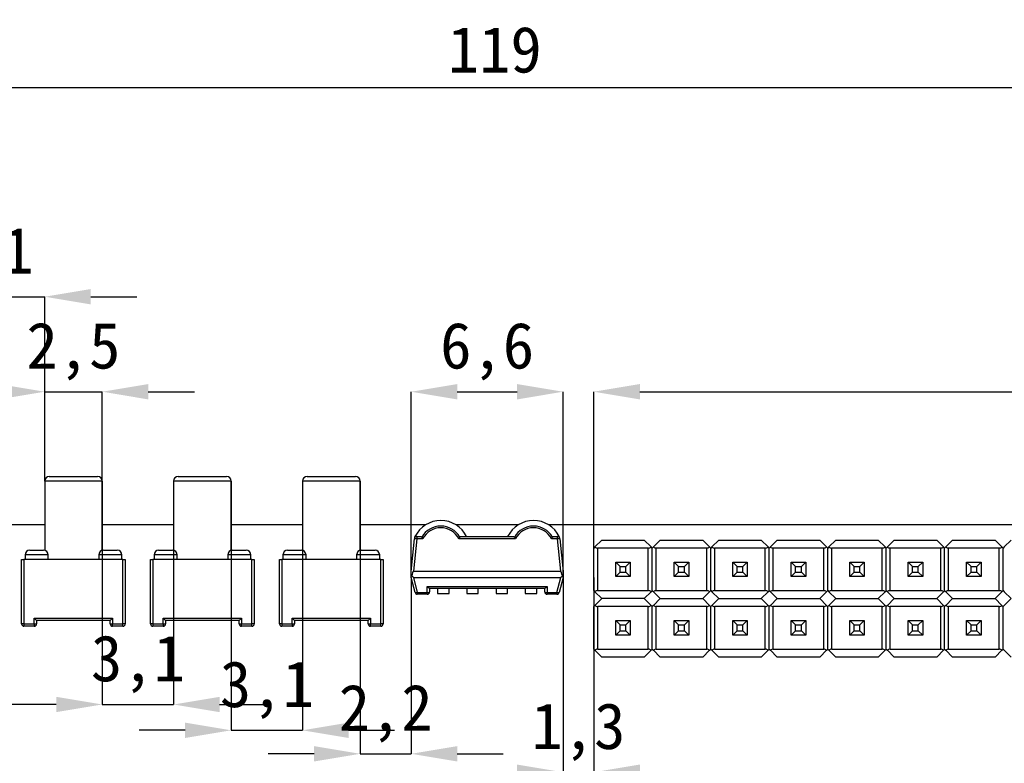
# Model space of a CAD drawing. Header units: millimetres. Extents: x 1628 to 1925, y 2096 to 2516.
# Tile 31 of 40: x 1693 to 1736, y 2423 to 2456. Entities that reach past the tile are written whole.
import ezdxf

# ---------------------------------------------------------------- set-up
doc = ezdxf.new("R2010")
doc.units = ezdxf.units.MM
doc.styles.add('黑体高度2mm', font='simhei.ttf', dxfattribs={"height": 2})
doc.dimstyles.new('红色高度2mm', dxfattribs={"dimtxt": 2, "dimasz": 2, "dimexe": 0, "dimexo": 0, "dimtad": 1, "dimdec": 1, "dimtxsty": '黑体高度2mm', "dimcen": 2.5, "dimclrd": 1, "dimclre": 1, "dimclrt": 1, "dimadec": 0, "dimazin": 0, "dimtfac": 1, "dimtdec": 1, "dimtmove": 0, "dimatfit": 3, "dimfxl": 1, "dimarcsym": 0})

# ---------------------------------------------------------------- blocks, each defined once
blk = doc.blocks.new('*D21')
at = {"color": 1, "lineweight": -2, "transparency": 16777216}
for p, q in [((1654.5, 2430.303), (1654.5, 2452.802)), ((1656.5, 2452.802), (1771.5, 2452.802)), ((1773.5, 2430.303), (1773.5, 2452.802))]:
    blk.add_line(p, q, dxfattribs=at)
at = {"color": 1, "transparency": 16777216}
for points in [[(1656.5, 2453.135), (1656.5, 2452.469), (1654.5, 2452.802)], [(1771.5, 2453.135), (1771.5, 2452.469), (1773.5, 2452.802)]]:
    blk.add_solid(points, dxfattribs=at)
at = {"layer": 'Defpoints', "color": 0, "transparency": 16777216}
for p in [(1773.5, 2452.802), (1654.5, 2430.303), (1773.5, 2430.303)]:
    blk.add_point(p, dxfattribs=at)
at = {"color": 1, "transparency": 16777216, "insert": (1714, 2454.427), "char_height": 2, "attachment_point": 5, "style": '黑体高度2mm'}
blk.add_mtext('119', dxfattribs=at)
blk = doc.blocks.new('*D29')
at = {"color": 1, "lineweight": -2, "transparency": 16777216}
for p, q in [((1692.45, 2439.585), (1690.45, 2439.585)), ((1694.45, 2435.703), (1694.45, 2439.585)), ((1694.45, 2439.585), (1696.95, 2439.585)), ((1696.95, 2435.703), (1696.95, 2439.585)), ((1698.95, 2439.585), (1700.95, 2439.585))]:
    blk.add_line(p, q, dxfattribs=at)
at = {"color": 1, "transparency": 16777216}
for points in [[(1692.45, 2439.918), (1692.45, 2439.251), (1694.45, 2439.585)], [(1698.95, 2439.918), (1698.95, 2439.251), (1696.95, 2439.585)]]:
    blk.add_solid(points, dxfattribs=at)
at = {"layer": 'Defpoints', "color": 0, "transparency": 16777216}
for p in [(1696.95, 2439.585), (1694.45, 2435.703), (1696.95, 2435.703)]:
    blk.add_point(p, dxfattribs=at)
at = {"color": 1, "transparency": 16777216, "insert": (1695.7, 2441.333), "char_height": 2, "attachment_point": 5, "style": '黑体高度2mm'}
blk.add_mtext('2,5', dxfattribs=at)
blk = doc.blocks.new('*D30')
at = {"color": 1, "lineweight": -2, "transparency": 16777216}
for p, q in [((1710.368, 2431.525), (1710.368, 2439.585)), ((1712.368, 2439.585), (1714.968, 2439.585)), ((1716.968, 2431.525), (1716.968, 2439.585))]:
    blk.add_line(p, q, dxfattribs=at)
at = {"color": 1, "transparency": 16777216}
for points in [[(1712.368, 2439.918), (1712.368, 2439.251), (1710.368, 2439.585)], [(1714.968, 2439.918), (1714.968, 2439.251), (1716.968, 2439.585)]]:
    blk.add_solid(points, dxfattribs=at)
at = {"layer": 'Defpoints', "color": 0, "transparency": 16777216}
for p in [(1716.968, 2439.585), (1710.368, 2431.525), (1716.968, 2431.525)]:
    blk.add_point(p, dxfattribs=at)
at = {"color": 1, "transparency": 16777216, "insert": (1713.668, 2441.333), "char_height": 2, "attachment_point": 5, "style": '黑体高度2mm'}
blk.add_mtext('6,6', dxfattribs=at)
blk = doc.blocks.new('*D31')
at = {"color": 1, "lineweight": -2, "transparency": 16777216}
for p, q in [((1718.3, 2431.873), (1718.3, 2439.585)), ((1720.3, 2439.585), (1767.1, 2439.585)), ((1769.1, 2431.873), (1769.1, 2439.585))]:
    blk.add_line(p, q, dxfattribs=at)
at = {"color": 1, "transparency": 16777216}
for points in [[(1720.3, 2439.918), (1720.3, 2439.251), (1718.3, 2439.585)], [(1767.1, 2439.918), (1767.1, 2439.251), (1769.1, 2439.585)]]:
    blk.add_solid(points, dxfattribs=at)
at = {"layer": 'Defpoints', "color": 0, "transparency": 16777216}
for p in [(1769.1, 2439.585), (1718.3, 2431.873), (1769.1, 2431.873)]:
    blk.add_point(p, dxfattribs=at)
at = {"color": 1, "transparency": 16777216, "insert": (1743.7, 2441.339), "char_height": 2, "attachment_point": 5, "style": '黑体高度2mm'}
blk.add_mtext('50,8', dxfattribs=at)
blk = doc.blocks.new('*D72')
at = {"color": 1, "lineweight": -2, "transparency": 16777216}
for p, q in [((1687.4, 2443.71), (1685.4, 2443.71)), ((1689.4, 2439.751), (1689.4, 2443.71)), ((1689.4, 2443.71), (1694.45, 2443.71)), ((1694.45, 2435.703), (1694.45, 2443.71)), ((1696.45, 2443.71), (1698.45, 2443.71))]:
    blk.add_line(p, q, dxfattribs=at)
at = {"color": 1, "transparency": 16777216}
for points in [[(1687.4, 2444.043), (1687.4, 2443.376), (1689.4, 2443.71)], [(1696.45, 2444.043), (1696.45, 2443.376), (1694.45, 2443.71)]]:
    blk.add_solid(points, dxfattribs=at)
at = {"layer": 'Defpoints', "color": 0, "transparency": 16777216}
for p in [(1694.45, 2443.71), (1689.4, 2439.751), (1694.45, 2435.703)]:
    blk.add_point(p, dxfattribs=at)
at = {"color": 1, "transparency": 16777216, "insert": (1691.925, 2445.458), "char_height": 2, "attachment_point": 5, "style": '黑体高度2mm'}
blk.add_mtext('5,1', dxfattribs=at)
blk = doc.blocks.new('*D74')
at = {"color": 1, "lineweight": -2, "transparency": 16777216}
for p, q in [((1696.95, 2435.703), (1696.95, 2426.004)), ((1700.05, 2435.703), (1700.05, 2426.004)), ((1694.95, 2426.004), (1692.95, 2426.004)), ((1696.95, 2426.004), (1700.05, 2426.004)), ((1702.05, 2426.004), (1704.05, 2426.004))]:
    blk.add_line(p, q, dxfattribs=at)
at = {"color": 1, "transparency": 16777216}
for points in [[(1694.95, 2426.337), (1694.95, 2425.671), (1696.95, 2426.004)], [(1702.05, 2426.337), (1702.05, 2425.671), (1700.05, 2426.004)]]:
    blk.add_solid(points, dxfattribs=at)
at = {"layer": 'Defpoints', "color": 0, "transparency": 16777216}
for p in [(1696.95, 2435.703), (1700.05, 2435.703), (1700.05, 2426.004)]:
    blk.add_point(p, dxfattribs=at)
at = {"color": 1, "transparency": 16777216, "insert": (1698.5, 2427.753), "char_height": 2, "attachment_point": 5, "style": '黑体高度2mm'}
blk.add_mtext('3,1', dxfattribs=at)
blk = doc.blocks.new('*D75')
at = {"color": 1, "lineweight": -2, "transparency": 16777216}
for p, q in [((1702.55, 2435.703), (1702.55, 2424.882)), ((1705.65, 2435.703), (1705.65, 2424.882)), ((1700.55, 2424.882), (1698.55, 2424.882)), ((1702.55, 2424.882), (1705.65, 2424.882)), ((1707.65, 2424.882), (1709.65, 2424.882))]:
    blk.add_line(p, q, dxfattribs=at)
at = {"color": 1, "transparency": 16777216}
for points in [[(1700.55, 2425.215), (1700.55, 2424.549), (1702.55, 2424.882)], [(1707.65, 2425.215), (1707.65, 2424.549), (1705.65, 2424.882)]]:
    blk.add_solid(points, dxfattribs=at)
at = {"layer": 'Defpoints', "color": 0, "transparency": 16777216}
for p in [(1702.55, 2435.703), (1705.65, 2435.703), (1705.65, 2424.882)]:
    blk.add_point(p, dxfattribs=at)
at = {"color": 1, "transparency": 16777216, "insert": (1704.1, 2426.63), "char_height": 2, "attachment_point": 5, "style": '黑体高度2mm'}
blk.add_mtext('3,1', dxfattribs=at)
blk = doc.blocks.new('*D76')
at = {"color": 1, "lineweight": -2, "transparency": 16777216}
for p, q in [((1708.15, 2435.703), (1708.15, 2423.862)), ((1710.368, 2431.525), (1710.368, 2423.862)), ((1706.15, 2423.862), (1704.15, 2423.862)), ((1708.15, 2423.862), (1710.368, 2423.862)), ((1712.368, 2423.862), (1714.368, 2423.862))]:
    blk.add_line(p, q, dxfattribs=at)
at = {"color": 1, "transparency": 16777216}
for points in [[(1706.15, 2424.195), (1706.15, 2423.529), (1708.15, 2423.862)], [(1712.368, 2424.195), (1712.368, 2423.529), (1710.368, 2423.862)]]:
    blk.add_solid(points, dxfattribs=at)
at = {"layer": 'Defpoints', "color": 0, "transparency": 16777216}
for p in [(1708.15, 2435.703), (1710.368, 2431.525), (1710.368, 2423.862)]:
    blk.add_point(p, dxfattribs=at)
at = {"color": 1, "transparency": 16777216, "insert": (1709.259, 2425.611), "char_height": 2, "attachment_point": 5, "style": '黑体高度2mm'}
blk.add_mtext('2,2', dxfattribs=at)
blk = doc.blocks.new('*D77')
at = {"color": 1, "lineweight": -2, "transparency": 16777216}
for p, q in [((1716.968, 2431.525), (1716.968, 2423.062)), ((1718.3, 2431.525), (1718.3, 2423.062)), ((1714.968, 2423.062), (1712.968, 2423.062)), ((1716.968, 2423.062), (1718.3, 2423.062)), ((1720.3, 2423.062), (1722.3, 2423.062))]:
    blk.add_line(p, q, dxfattribs=at)
at = {"color": 1, "transparency": 16777216}
for points in [[(1714.968, 2423.396), (1714.968, 2422.729), (1716.968, 2423.062)], [(1720.3, 2423.396), (1720.3, 2422.729), (1718.3, 2423.062)]]:
    blk.add_solid(points, dxfattribs=at)
at = {"layer": 'Defpoints', "color": 0, "transparency": 16777216}
for p in [(1716.968, 2431.525), (1718.3, 2431.525), (1718.3, 2423.062)]:
    blk.add_point(p, dxfattribs=at)
at = {"color": 1, "transparency": 16777216, "insert": (1717.634, 2424.811), "char_height": 2, "attachment_point": 5, "style": '黑体高度2mm'}
blk.add_mtext('1,3', dxfattribs=at)

msp = doc.modelspace()

# ---------------------------------------------------------------- linework, layer by layer
at = {"color": 7, "linetype": 'Continuous', "lineweight": 25}
for p, q in [((1694.45, 2435.703), (1694.45, 2432.697)), ((1694.65, 2435.903), (1696.75, 2435.903)), ((1696.95, 2432.697), (1696.95, 2435.703)), ((1700.05, 2435.703), (1700.05, 2432.697)), ((1700.25, 2435.903), (1702.35, 2435.903)), ((1702.55, 2432.697), (1702.55, 2435.703)), ((1705.65, 2435.703), (1705.65, 2432.697)), ((1705.85, 2435.903), (1707.95, 2435.903)), ((1708.15, 2432.697), (1708.15, 2435.703)), ((1694.45, 2433.803), (1689.65, 2433.803)), ((1700.05, 2433.803), (1696.95, 2433.803)), ((1705.65, 2433.803), (1702.55, 2433.803)), ((1710.993, 2433.803), (1708.15, 2433.803)), ((1715.017, 2433.803), (1712.318, 2433.803)), ((1775.984, 2433.803), (1716.342, 2433.803)), ((1710.368, 2431.784), (1710.509, 2433.203)), ((1710.608, 2433.2), (1710.468, 2431.787)), ((1710.608, 2433.293), (1710.533, 2433.293)), ((1710.608, 2433.293), (1710.788, 2433.293)), ((1710.608, 2433.293), (1710.608, 2433.2)), ((1710.873, 2433.2), (1710.608, 2433.2)), ((1714.898, 2433.2), (1712.437, 2433.2)), ((1712.522, 2433.293), (1714.813, 2433.293)), ((1716.727, 2433.2), (1716.462, 2433.2)), ((1716.547, 2433.293), (1716.727, 2433.293)), ((1716.727, 2433.2), (1716.727, 2433.293)), ((1716.802, 2433.293), (1716.727, 2433.293)), ((1716.867, 2431.787), (1716.727, 2433.2)), ((1716.827, 2433.203), (1716.968, 2431.784)), ((1718.646, 2433.143), (1718.351, 2432.848)), ((1718.646, 2433.143), (1720.495, 2433.143)), ((1720.79, 2432.848), (1720.495, 2433.143)), ((1721.186, 2433.143), (1720.891, 2432.848)), ((1721.186, 2433.143), (1723.035, 2433.143)), ((1723.33, 2432.848), (1723.035, 2433.143)), ((1723.726, 2433.143), (1723.431, 2432.848)), ((1723.726, 2433.143), (1725.575, 2433.143)), ((1725.87, 2432.848), (1725.575, 2433.143)), ((1726.266, 2433.143), (1725.971, 2432.848)), ((1726.266, 2433.143), (1728.115, 2433.143)), ((1728.41, 2432.848), (1728.115, 2433.143)), ((1728.806, 2433.143), (1728.511, 2432.848)), ((1728.806, 2433.143), (1730.655, 2433.143)), ((1730.95, 2432.848), (1730.655, 2433.143)), ((1731.346, 2433.143), (1731.051, 2432.848)), ((1731.346, 2433.143), (1733.195, 2433.143)), ((1733.49, 2432.848), (1733.195, 2433.143)), ((1733.886, 2433.143), (1733.591, 2432.848)), ((1733.886, 2433.143), (1735.735, 2433.143)), ((1736.03, 2432.848), (1735.735, 2433.143)), ((1736.426, 2433.143), (1736.131, 2432.848)), ((1693.8, 2432.703), (1694.4, 2432.703)), ((1697, 2432.703), (1697.6, 2432.703)), ((1699.4, 2432.703), (1700, 2432.703)), ((1702.6, 2432.703), (1703.2, 2432.703)), ((1705, 2432.703), (1705.6, 2432.703)), ((1708.2, 2432.703), (1708.8, 2432.703)), ((1718.351, 2432.848), (1718.3, 2432.798)), ((1718.3, 2430.949), (1718.3, 2432.798)), ((1718.473, 2430.949), (1718.473, 2432.798)), ((1720.667, 2432.798), (1718.473, 2432.798)), ((1720.667, 2430.949), (1720.667, 2432.798)), ((1720.84, 2432.798), (1720.79, 2432.848)), ((1720.891, 2432.848), (1720.84, 2432.798)), ((1720.84, 2430.949), (1720.84, 2432.798)), ((1723.207, 2432.798), (1721.013, 2432.798)), ((1721.013, 2430.949), (1721.013, 2432.798)), ((1723.207, 2430.949), (1723.207, 2432.798)), ((1723.38, 2432.798), (1723.33, 2432.848)), ((1723.431, 2432.848), (1723.38, 2432.798)), ((1723.38, 2430.949), (1723.38, 2432.798)), ((1725.747, 2432.798), (1723.553, 2432.798)), ((1723.553, 2430.949), (1723.553, 2432.798)), ((1725.747, 2430.949), (1725.747, 2432.798)), ((1725.92, 2432.798), (1725.87, 2432.848)), ((1725.971, 2432.848), (1725.92, 2432.798)), ((1725.92, 2430.949), (1725.92, 2432.798)), ((1726.093, 2430.949), (1726.093, 2432.798)), ((1728.287, 2432.798), (1726.093, 2432.798)), ((1728.287, 2430.949), (1728.287, 2432.798)), ((1728.46, 2432.798), (1728.41, 2432.848)), ((1728.511, 2432.848), (1728.46, 2432.798)), ((1728.46, 2430.949), (1728.46, 2432.798)), ((1730.827, 2432.798), (1728.633, 2432.798)), ((1728.633, 2430.949), (1728.633, 2432.798)), ((1730.827, 2430.949), (1730.827, 2432.798)), ((1731, 2432.798), (1730.95, 2432.848)), ((1731.051, 2432.848), (1731, 2432.798)), ((1731, 2430.949), (1731, 2432.798)), ((1731.173, 2430.949), (1731.173, 2432.798)), ((1733.367, 2432.798), (1731.173, 2432.798)), ((1733.367, 2430.949), (1733.367, 2432.798)), ((1733.54, 2432.798), (1733.49, 2432.848)), ((1733.591, 2432.848), (1733.54, 2432.798)), ((1733.54, 2430.949), (1733.54, 2432.798)), ((1735.907, 2432.798), (1733.713, 2432.798)), ((1733.713, 2430.949), (1733.713, 2432.798)), ((1735.907, 2430.949), (1735.907, 2432.798)), ((1736.08, 2432.798), (1736.03, 2432.848)), ((1736.131, 2432.848), (1736.08, 2432.798)), ((1736.08, 2430.949), (1736.08, 2432.798)), ((1693.45, 2429.503), (1693.45, 2432.303)), ((1693.45, 2432.303), (1693.55, 2432.303)), ((1693.55, 2432.303), (1693.55, 2429.503)), ((1697.85, 2432.303), (1693.55, 2432.303)), ((1693.6, 2432.503), (1693.6, 2432.303)), ((1694.6, 2432.303), (1694.6, 2432.503)), ((1696.8, 2432.503), (1696.8, 2432.303)), ((1697.8, 2432.303), (1697.8, 2432.503)), ((1697.85, 2429.503), (1697.85, 2432.303)), ((1697.85, 2432.303), (1697.95, 2432.303)), ((1697.95, 2432.303), (1697.95, 2429.503)), ((1699.05, 2429.503), (1699.05, 2432.303)), ((1699.05, 2432.303), (1699.15, 2432.303)), ((1699.15, 2432.303), (1699.15, 2429.503)), ((1703.45, 2432.303), (1699.15, 2432.303)), ((1699.2, 2432.503), (1699.2, 2432.303)), ((1700.2, 2432.303), (1700.2, 2432.503)), ((1702.4, 2432.503), (1702.4, 2432.303)), ((1703.4, 2432.303), (1703.4, 2432.503)), ((1703.45, 2429.503), (1703.45, 2432.303)), ((1703.45, 2432.303), (1703.55, 2432.303)), ((1703.55, 2432.303), (1703.55, 2429.503)), ((1704.65, 2429.503), (1704.65, 2432.303)), ((1704.65, 2432.303), (1704.75, 2432.303)), ((1704.75, 2432.303), (1704.75, 2429.503)), ((1709.05, 2432.303), (1704.75, 2432.303)), ((1704.8, 2432.503), (1704.8, 2432.303)), ((1705.8, 2432.303), (1705.8, 2432.503)), ((1708, 2432.503), (1708, 2432.303)), ((1709, 2432.303), (1709, 2432.503)), ((1709.05, 2429.503), (1709.05, 2432.303)), ((1709.05, 2432.303), (1709.15, 2432.303)), ((1709.15, 2432.303), (1709.15, 2429.503)), ((1719.255, 2431.558), (1719.255, 2432.188)), ((1719.445, 2431.998), (1719.255, 2432.188)), ((1719.255, 2432.188), (1719.885, 2432.188)), ((1719.695, 2431.998), (1719.885, 2432.188)), ((1719.885, 2432.188), (1719.885, 2431.558)), ((1721.795, 2432.188), (1722.425, 2432.188)), ((1721.985, 2431.998), (1721.795, 2432.188)), ((1721.795, 2431.558), (1721.795, 2432.188)), ((1722.235, 2431.998), (1722.425, 2432.188)), ((1722.425, 2432.188), (1722.425, 2431.558)), ((1724.335, 2432.188), (1724.965, 2432.188)), ((1724.525, 2431.998), (1724.335, 2432.188)), ((1724.335, 2431.558), (1724.335, 2432.188)), ((1724.775, 2431.998), (1724.965, 2432.188)), ((1724.965, 2432.188), (1724.965, 2431.558)), ((1726.875, 2431.558), (1726.875, 2432.188)), ((1727.065, 2431.998), (1726.875, 2432.188)), ((1726.875, 2432.188), (1727.505, 2432.188)), ((1727.315, 2431.998), (1727.505, 2432.188)), ((1727.505, 2432.188), (1727.505, 2431.558)), ((1729.415, 2431.558), (1729.415, 2432.188)), ((1729.605, 2431.998), (1729.415, 2432.188)), ((1729.415, 2432.188), (1730.045, 2432.188)), ((1729.855, 2431.998), (1730.045, 2432.188)), ((1730.045, 2432.188), (1730.045, 2431.558)), ((1731.955, 2432.188), (1732.585, 2432.188)), ((1732.145, 2431.998), (1731.955, 2432.188)), ((1731.955, 2431.558), (1731.955, 2432.188)), ((1732.395, 2431.998), (1732.585, 2432.188)), ((1732.585, 2432.188), (1732.585, 2431.558)), ((1734.495, 2432.188), (1735.125, 2432.188)), ((1734.685, 2431.998), (1734.495, 2432.188)), ((1734.495, 2431.558), (1734.495, 2432.188)), ((1734.935, 2431.998), (1735.125, 2432.188)), ((1735.125, 2432.188), (1735.125, 2431.558)), ((1710.368, 2431.591), (1710.368, 2431.784)), ((1716.875, 2431.781), (1710.46, 2431.781)), ((1710.468, 2431.787), (1716.867, 2431.787)), ((1716.968, 2431.784), (1716.968, 2431.591)), ((1719.255, 2431.558), (1719.445, 2431.748)), ((1719.445, 2431.748), (1719.445, 2431.998)), ((1719.445, 2431.998), (1719.695, 2431.998)), ((1719.445, 2431.748), (1719.695, 2431.748)), ((1719.695, 2431.748), (1719.695, 2431.998)), ((1719.885, 2431.558), (1719.695, 2431.748)), ((1721.795, 2431.558), (1721.985, 2431.748)), ((1721.985, 2431.998), (1722.235, 2431.998)), ((1721.985, 2431.748), (1721.985, 2431.998)), ((1721.985, 2431.748), (1722.235, 2431.748)), ((1722.235, 2431.748), (1722.235, 2431.998)), ((1722.425, 2431.558), (1722.235, 2431.748)), ((1724.335, 2431.558), (1724.525, 2431.748)), ((1724.525, 2431.998), (1724.775, 2431.998)), ((1724.525, 2431.748), (1724.525, 2431.998)), ((1724.525, 2431.748), (1724.775, 2431.748)), ((1724.775, 2431.748), (1724.775, 2431.998)), ((1724.965, 2431.558), (1724.775, 2431.748)), ((1726.875, 2431.558), (1727.065, 2431.748)), ((1727.065, 2431.748), (1727.065, 2431.998)), ((1727.065, 2431.998), (1727.315, 2431.998)), ((1727.065, 2431.748), (1727.315, 2431.748)), ((1727.315, 2431.748), (1727.315, 2431.998)), ((1727.505, 2431.558), (1727.315, 2431.748)), ((1729.415, 2431.558), (1729.605, 2431.748)), ((1729.605, 2431.748), (1729.605, 2431.998)), ((1729.605, 2431.998), (1729.855, 2431.998)), ((1729.605, 2431.748), (1729.855, 2431.748)), ((1729.855, 2431.748), (1729.855, 2431.998)), ((1730.045, 2431.558), (1729.855, 2431.748)), ((1731.955, 2431.558), (1732.145, 2431.748)), ((1732.145, 2431.748), (1732.145, 2431.998)), ((1732.145, 2431.998), (1732.395, 2431.998)), ((1732.145, 2431.748), (1732.395, 2431.748)), ((1732.395, 2431.748), (1732.395, 2431.998)), ((1732.585, 2431.558), (1732.395, 2431.748)), ((1734.495, 2431.558), (1734.685, 2431.748)), ((1734.685, 2431.998), (1734.935, 2431.998)), ((1734.685, 2431.748), (1734.685, 2431.998)), ((1734.685, 2431.748), (1734.935, 2431.748)), ((1734.935, 2431.748), (1734.935, 2431.998)), ((1735.125, 2431.558), (1734.935, 2431.748)), ((1710.368, 2431.525), (1710.368, 2431.591)), ((1710.538, 2430.868), (1710.368, 2431.525)), ((1710.466, 2431.525), (1716.87, 2431.525)), ((1710.466, 2431.525), (1710.635, 2430.873)), ((1716.7, 2430.873), (1716.87, 2431.525)), ((1716.968, 2431.525), (1716.797, 2430.868)), ((1716.968, 2431.591), (1716.968, 2431.525)), ((1719.885, 2431.558), (1719.255, 2431.558)), ((1719.255, 2431.558), (1719.255, 2431.558)), ((1719.885, 2431.558), (1719.885, 2431.558)), ((1722.425, 2431.558), (1721.795, 2431.558)), ((1721.795, 2431.558), (1721.795, 2431.558)), ((1722.425, 2431.558), (1722.425, 2431.558)), ((1724.965, 2431.558), (1724.335, 2431.558)), ((1724.335, 2431.558), (1724.335, 2431.558)), ((1724.965, 2431.558), (1724.965, 2431.558)), ((1727.505, 2431.558), (1726.875, 2431.558)), ((1726.875, 2431.558), (1726.875, 2431.558)), ((1727.505, 2431.558), (1727.505, 2431.558)), ((1730.045, 2431.558), (1729.415, 2431.558)), ((1729.415, 2431.558), (1729.415, 2431.558)), ((1730.045, 2431.558), (1730.045, 2431.558)), ((1732.585, 2431.558), (1731.955, 2431.558)), ((1731.955, 2431.558), (1731.955, 2431.558)), ((1732.585, 2431.558), (1732.585, 2431.558)), ((1735.125, 2431.558), (1734.495, 2431.558)), ((1734.495, 2431.558), (1734.495, 2431.558)), ((1735.125, 2431.558), (1735.125, 2431.558)), ((1710.635, 2430.873), (1711.068, 2430.873)), ((1710.635, 2430.873), (1710.635, 2430.793)), ((1711.068, 2430.873), (1711.068, 2431.123)), ((1711.068, 2431.123), (1716.268, 2431.123)), ((1711.068, 2430.793), (1711.068, 2430.873)), ((1716.17, 2431.043), (1711.166, 2431.043)), ((1711.168, 2431.043), (1711.168, 2430.893)), ((1711.513, 2431.043), (1711.513, 2430.821)), ((1712.013, 2430.821), (1712.013, 2431.043)), ((1712.783, 2431.043), (1712.783, 2430.821)), ((1713.283, 2430.821), (1713.283, 2431.043)), ((1714.053, 2431.043), (1714.053, 2430.821)), ((1714.553, 2430.821), (1714.553, 2431.043)), ((1715.323, 2431.043), (1715.323, 2430.821)), ((1715.823, 2430.821), (1715.823, 2431.043)), ((1716.168, 2430.893), (1716.168, 2431.043)), ((1716.268, 2431.123), (1716.268, 2430.873)), ((1716.268, 2430.873), (1716.7, 2430.873)), ((1716.268, 2430.873), (1716.268, 2430.793)), ((1716.7, 2430.873), (1716.7, 2430.793)), ((1718.3, 2430.949), (1718.351, 2430.898)), ((1718.351, 2430.898), (1718.646, 2430.603)), ((1718.473, 2430.949), (1720.667, 2430.949)), ((1720.79, 2430.898), (1720.495, 2430.603)), ((1720.84, 2430.949), (1720.79, 2430.898)), ((1720.84, 2430.949), (1720.891, 2430.898)), ((1720.891, 2430.898), (1721.186, 2430.603)), ((1721.013, 2430.949), (1723.207, 2430.949)), ((1723.33, 2430.898), (1723.035, 2430.603)), ((1723.38, 2430.949), (1723.33, 2430.898)), ((1723.38, 2430.949), (1723.431, 2430.898)), ((1723.431, 2430.898), (1723.726, 2430.603)), ((1723.553, 2430.949), (1725.747, 2430.949)), ((1725.87, 2430.898), (1725.575, 2430.603)), ((1725.92, 2430.949), (1725.87, 2430.898)), ((1725.92, 2430.949), (1725.971, 2430.898)), ((1725.971, 2430.898), (1726.266, 2430.603)), ((1726.093, 2430.949), (1728.287, 2430.949)), ((1728.41, 2430.898), (1728.115, 2430.603)), ((1728.46, 2430.949), (1728.41, 2430.898)), ((1728.46, 2430.949), (1728.511, 2430.898)), ((1728.511, 2430.898), (1728.806, 2430.603)), ((1728.633, 2430.949), (1730.827, 2430.949)), ((1730.95, 2430.898), (1730.655, 2430.603)), ((1731, 2430.949), (1730.95, 2430.898)), ((1731, 2430.949), (1731.051, 2430.898)), ((1731.051, 2430.898), (1731.346, 2430.603)), ((1731.173, 2430.949), (1733.367, 2430.949)), ((1733.49, 2430.898), (1733.195, 2430.603)), ((1733.54, 2430.949), (1733.49, 2430.898)), ((1733.54, 2430.949), (1733.591, 2430.898)), ((1733.591, 2430.898), (1733.886, 2430.603)), ((1733.713, 2430.949), (1735.907, 2430.949)), ((1736.03, 2430.898), (1735.735, 2430.603)), ((1736.08, 2430.949), (1736.03, 2430.898)), ((1736.08, 2430.949), (1736.131, 2430.898)), ((1736.131, 2430.898), (1736.426, 2430.603)), ((1711.068, 2430.793), (1710.635, 2430.793)), ((1711.513, 2430.821), (1712.013, 2430.821)), ((1712.783, 2430.821), (1713.283, 2430.821)), ((1714.053, 2430.821), (1714.553, 2430.821)), ((1715.323, 2430.821), (1715.823, 2430.821)), ((1716.7, 2430.793), (1716.268, 2430.793)), ((1718.646, 2430.603), (1718.351, 2430.308)), ((1720.495, 2430.603), (1718.646, 2430.603)), ((1720.495, 2430.603), (1720.79, 2430.308)), ((1721.186, 2430.603), (1720.891, 2430.308)), ((1721.186, 2430.603), (1723.035, 2430.603)), ((1723.035, 2430.603), (1723.33, 2430.308)), ((1723.726, 2430.603), (1723.431, 2430.308)), ((1723.726, 2430.603), (1725.575, 2430.603)), ((1725.575, 2430.603), (1725.87, 2430.308)), ((1726.266, 2430.603), (1725.971, 2430.308)), ((1726.266, 2430.603), (1728.115, 2430.603)), ((1728.115, 2430.603), (1728.41, 2430.308)), ((1728.806, 2430.603), (1728.511, 2430.308)), ((1728.806, 2430.603), (1730.655, 2430.603)), ((1730.655, 2430.603), (1730.95, 2430.308)), ((1731.346, 2430.603), (1731.051, 2430.308)), ((1731.346, 2430.603), (1733.195, 2430.603)), ((1733.195, 2430.603), (1733.49, 2430.308)), ((1733.886, 2430.603), (1733.591, 2430.308)), ((1733.886, 2430.603), (1735.735, 2430.603)), ((1735.735, 2430.603), (1736.03, 2430.308)), ((1736.426, 2430.603), (1736.131, 2430.308)), ((1718.351, 2430.308), (1718.3, 2430.258)), ((1718.3, 2428.409), (1718.3, 2430.258)), ((1718.473, 2428.409), (1718.473, 2430.258)), ((1720.667, 2430.258), (1718.473, 2430.258)), ((1720.667, 2428.409), (1720.667, 2430.258)), ((1720.79, 2430.308), (1720.84, 2430.258)), ((1720.891, 2430.308), (1720.84, 2430.258)), ((1720.84, 2428.409), (1720.84, 2430.258)), ((1723.207, 2430.258), (1721.013, 2430.258)), ((1721.013, 2428.409), (1721.013, 2430.258)), ((1723.207, 2428.409), (1723.207, 2430.258)), ((1723.33, 2430.308), (1723.38, 2430.258)), ((1723.431, 2430.308), (1723.38, 2430.258)), ((1723.38, 2428.409), (1723.38, 2430.258)), ((1725.747, 2430.258), (1723.553, 2430.258)), ((1723.553, 2428.409), (1723.553, 2430.258)), ((1725.747, 2428.409), (1725.747, 2430.258)), ((1725.87, 2430.308), (1725.92, 2430.258)), ((1725.971, 2430.308), (1725.92, 2430.258)), ((1725.92, 2428.409), (1725.92, 2430.258)), ((1728.287, 2430.258), (1726.093, 2430.258)), ((1726.093, 2428.409), (1726.093, 2430.258)), ((1728.287, 2428.409), (1728.287, 2430.258)), ((1728.41, 2430.308), (1728.46, 2430.258)), ((1728.511, 2430.308), (1728.46, 2430.258)), ((1728.46, 2428.409), (1728.46, 2430.258)), ((1728.633, 2428.409), (1728.633, 2430.258)), ((1730.827, 2430.258), (1728.633, 2430.258)), ((1730.827, 2428.409), (1730.827, 2430.258)), ((1730.95, 2430.308), (1731, 2430.258)), ((1731.051, 2430.308), (1731, 2430.258)), ((1731, 2428.409), (1731, 2430.258)), ((1733.367, 2430.258), (1731.173, 2430.258)), ((1731.173, 2428.409), (1731.173, 2430.258)), ((1733.367, 2428.409), (1733.367, 2430.258)), ((1733.49, 2430.308), (1733.54, 2430.258)), ((1733.591, 2430.308), (1733.54, 2430.258)), ((1733.54, 2428.409), (1733.54, 2430.258)), ((1735.907, 2430.258), (1733.713, 2430.258)), ((1733.713, 2428.409), (1733.713, 2430.258)), ((1735.907, 2428.409), (1735.907, 2430.258)), ((1736.03, 2430.308), (1736.08, 2430.258)), ((1736.131, 2430.308), (1736.08, 2430.258)), ((1736.08, 2428.409), (1736.08, 2430.258)), ((1694, 2429.753), (1697.4, 2429.753)), ((1694, 2429.503), (1694, 2429.753)), ((1694, 2429.753), (1694.1, 2429.653)), ((1697.3, 2429.653), (1694.1, 2429.653)), ((1694.1, 2429.653), (1694.1, 2429.503)), ((1697.4, 2429.753), (1697.3, 2429.653)), ((1697.3, 2429.503), (1697.3, 2429.653)), ((1697.4, 2429.753), (1697.4, 2429.503)), ((1699.6, 2429.753), (1703, 2429.753)), ((1699.6, 2429.503), (1699.6, 2429.753)), ((1699.6, 2429.753), (1699.7, 2429.653)), ((1699.7, 2429.653), (1699.7, 2429.503)), ((1702.9, 2429.653), (1699.7, 2429.653)), ((1703, 2429.753), (1702.9, 2429.653)), ((1702.9, 2429.503), (1702.9, 2429.653)), ((1703, 2429.753), (1703, 2429.503)), ((1705.2, 2429.753), (1708.6, 2429.753)), ((1705.2, 2429.503), (1705.2, 2429.753)), ((1705.2, 2429.753), (1705.3, 2429.653)), ((1708.5, 2429.653), (1705.3, 2429.653)), ((1705.3, 2429.653), (1705.3, 2429.503)), ((1708.6, 2429.753), (1708.5, 2429.653)), ((1708.5, 2429.503), (1708.5, 2429.653)), ((1708.6, 2429.753), (1708.6, 2429.503)), ((1719.255, 2429.648), (1719.885, 2429.648)), ((1719.445, 2429.458), (1719.255, 2429.648)), ((1719.255, 2429.018), (1719.255, 2429.648)), ((1719.695, 2429.458), (1719.885, 2429.648)), ((1719.885, 2429.648), (1719.885, 2429.018)), ((1721.795, 2429.648), (1722.425, 2429.648)), ((1721.985, 2429.458), (1721.795, 2429.648)), ((1721.795, 2429.018), (1721.795, 2429.648)), ((1722.235, 2429.458), (1722.425, 2429.648)), ((1722.425, 2429.648), (1722.425, 2429.018)), ((1724.335, 2429.018), (1724.335, 2429.648)), ((1724.525, 2429.458), (1724.335, 2429.648)), ((1724.335, 2429.648), (1724.965, 2429.648)), ((1724.775, 2429.458), (1724.965, 2429.648)), ((1724.965, 2429.648), (1724.965, 2429.018)), ((1726.875, 2429.648), (1727.505, 2429.648)), ((1727.065, 2429.458), (1726.875, 2429.648)), ((1726.875, 2429.018), (1726.875, 2429.648)), ((1727.315, 2429.458), (1727.505, 2429.648)), ((1727.505, 2429.648), (1727.505, 2429.018)), ((1729.415, 2429.648), (1730.045, 2429.648)), ((1729.605, 2429.458), (1729.415, 2429.648)), ((1729.415, 2429.018), (1729.415, 2429.648)), ((1729.855, 2429.458), (1730.045, 2429.648)), ((1730.045, 2429.648), (1730.045, 2429.018)), ((1731.955, 2429.648), (1732.585, 2429.648)), ((1732.145, 2429.458), (1731.955, 2429.648)), ((1731.955, 2429.018), (1731.955, 2429.648)), ((1732.395, 2429.458), (1732.585, 2429.648)), ((1732.585, 2429.648), (1732.585, 2429.018)), ((1734.495, 2429.018), (1734.495, 2429.648)), ((1734.685, 2429.458), (1734.495, 2429.648)), ((1734.495, 2429.648), (1735.125, 2429.648)), ((1734.935, 2429.458), (1735.125, 2429.648)), ((1735.125, 2429.648), (1735.125, 2429.018)), ((1693.55, 2429.503), (1693.45, 2429.503)), ((1693.55, 2429.503), (1694, 2429.503)), ((1693.55, 2429.503), (1693.55, 2429.403)), ((1694, 2429.403), (1693.55, 2429.403)), ((1694, 2429.503), (1694.1, 2429.503)), ((1694, 2429.503), (1694, 2429.403)), ((1697.3, 2429.503), (1697.4, 2429.503)), ((1697.4, 2429.403), (1697.4, 2429.503)), ((1697.4, 2429.503), (1697.85, 2429.503)), ((1697.85, 2429.403), (1697.4, 2429.403)), ((1697.85, 2429.403), (1697.85, 2429.503)), ((1697.95, 2429.503), (1697.85, 2429.503)), ((1699.15, 2429.503), (1699.05, 2429.503)), ((1699.15, 2429.503), (1699.6, 2429.503)), ((1699.15, 2429.503), (1699.15, 2429.403)), ((1699.6, 2429.403), (1699.15, 2429.403)), ((1699.6, 2429.503), (1699.7, 2429.503)), ((1699.6, 2429.503), (1699.6, 2429.403)), ((1702.9, 2429.503), (1703, 2429.503)), ((1703, 2429.403), (1703, 2429.503)), ((1703, 2429.503), (1703.45, 2429.503)), ((1703.45, 2429.403), (1703, 2429.403)), ((1703.45, 2429.403), (1703.45, 2429.503)), ((1703.55, 2429.503), (1703.45, 2429.503)), ((1704.75, 2429.503), (1704.65, 2429.503)), ((1704.75, 2429.503), (1705.2, 2429.503)), ((1704.75, 2429.503), (1704.75, 2429.403)), ((1705.2, 2429.403), (1704.75, 2429.403)), ((1705.2, 2429.503), (1705.2, 2429.403)), ((1705.2, 2429.503), (1705.3, 2429.503)), ((1708.5, 2429.503), (1708.6, 2429.503)), ((1708.6, 2429.503), (1709.05, 2429.503)), ((1708.6, 2429.403), (1708.6, 2429.503)), ((1709.05, 2429.403), (1708.6, 2429.403)), ((1709.05, 2429.403), (1709.05, 2429.503)), ((1709.15, 2429.503), (1709.05, 2429.503)), ((1719.255, 2429.018), (1719.445, 2429.208)), ((1719.445, 2429.208), (1719.445, 2429.458)), ((1719.445, 2429.458), (1719.695, 2429.458)), ((1719.445, 2429.208), (1719.695, 2429.208)), ((1719.695, 2429.208), (1719.695, 2429.458)), ((1719.885, 2429.018), (1719.695, 2429.208)), ((1721.795, 2429.018), (1721.985, 2429.208)), ((1721.985, 2429.458), (1722.235, 2429.458)), ((1721.985, 2429.208), (1721.985, 2429.458)), ((1721.985, 2429.208), (1722.235, 2429.208)), ((1722.235, 2429.208), (1722.235, 2429.458)), ((1722.425, 2429.018), (1722.235, 2429.208)), ((1724.335, 2429.018), (1724.525, 2429.208)), ((1724.525, 2429.208), (1724.525, 2429.458)), ((1724.525, 2429.458), (1724.775, 2429.458)), ((1724.525, 2429.208), (1724.775, 2429.208)), ((1724.775, 2429.208), (1724.775, 2429.458)), ((1724.965, 2429.018), (1724.775, 2429.208)), ((1726.875, 2429.018), (1727.065, 2429.208)), ((1727.065, 2429.208), (1727.065, 2429.458)), ((1727.065, 2429.458), (1727.315, 2429.458)), ((1727.065, 2429.208), (1727.315, 2429.208)), ((1727.315, 2429.208), (1727.315, 2429.458)), ((1727.505, 2429.018), (1727.315, 2429.208)), ((1729.415, 2429.018), (1729.605, 2429.208)), ((1729.605, 2429.458), (1729.855, 2429.458)), ((1729.605, 2429.208), (1729.605, 2429.458)), ((1729.605, 2429.208), (1729.855, 2429.208)), ((1729.855, 2429.208), (1729.855, 2429.458)), ((1730.045, 2429.018), (1729.855, 2429.208)), ((1731.955, 2429.018), (1732.145, 2429.208)), ((1732.145, 2429.458), (1732.395, 2429.458)), ((1732.145, 2429.208), (1732.145, 2429.458)), ((1732.145, 2429.208), (1732.395, 2429.208)), ((1732.395, 2429.208), (1732.395, 2429.458)), ((1732.585, 2429.018), (1732.395, 2429.208)), ((1734.495, 2429.018), (1734.685, 2429.208)), ((1734.685, 2429.208), (1734.685, 2429.458)), ((1734.685, 2429.458), (1734.935, 2429.458)), ((1734.685, 2429.208), (1734.935, 2429.208)), ((1734.935, 2429.208), (1734.935, 2429.458)), ((1735.125, 2429.018), (1734.935, 2429.208)), ((1719.885, 2429.018), (1719.255, 2429.018)), ((1719.255, 2429.018), (1719.255, 2429.018)), ((1719.885, 2429.018), (1719.885, 2429.018)), ((1722.425, 2429.018), (1721.795, 2429.018)), ((1721.795, 2429.018), (1721.795, 2429.018)), ((1722.425, 2429.018), (1722.425, 2429.018)), ((1724.965, 2429.018), (1724.335, 2429.018)), ((1724.335, 2429.018), (1724.335, 2429.018)), ((1724.965, 2429.018), (1724.965, 2429.018)), ((1727.505, 2429.018), (1726.875, 2429.018)), ((1726.875, 2429.018), (1726.875, 2429.018)), ((1727.505, 2429.018), (1727.505, 2429.018)), ((1730.045, 2429.018), (1729.415, 2429.018)), ((1729.415, 2429.018), (1729.415, 2429.018)), ((1730.045, 2429.018), (1730.045, 2429.018)), ((1732.585, 2429.018), (1731.955, 2429.018)), ((1731.955, 2429.018), (1731.955, 2429.018)), ((1732.585, 2429.018), (1732.585, 2429.018)), ((1735.125, 2429.018), (1734.495, 2429.018)), ((1734.495, 2429.018), (1734.495, 2429.018)), ((1735.125, 2429.018), (1735.125, 2429.018)), ((1718.3, 2428.409), (1718.351, 2428.358)), ((1718.351, 2428.358), (1718.646, 2428.063)), ((1718.473, 2428.409), (1720.667, 2428.409)), ((1720.495, 2428.063), (1720.79, 2428.358)), ((1720.79, 2428.358), (1720.84, 2428.409)), ((1720.84, 2428.409), (1720.891, 2428.358)), ((1720.891, 2428.358), (1721.186, 2428.063)), ((1721.013, 2428.409), (1723.207, 2428.409)), ((1723.035, 2428.063), (1723.33, 2428.358)), ((1723.33, 2428.358), (1723.38, 2428.409)), ((1723.38, 2428.409), (1723.431, 2428.358)), ((1723.431, 2428.358), (1723.726, 2428.063)), ((1723.553, 2428.409), (1725.747, 2428.409)), ((1725.575, 2428.063), (1725.87, 2428.358)), ((1725.87, 2428.358), (1725.92, 2428.409)), ((1725.92, 2428.409), (1725.971, 2428.358)), ((1725.971, 2428.358), (1726.266, 2428.063)), ((1726.093, 2428.409), (1728.287, 2428.409)), ((1728.115, 2428.063), (1728.41, 2428.358)), ((1728.41, 2428.358), (1728.46, 2428.409)), ((1728.46, 2428.409), (1728.511, 2428.358)), ((1728.511, 2428.358), (1728.806, 2428.063)), ((1728.633, 2428.409), (1730.827, 2428.409)), ((1730.655, 2428.063), (1730.95, 2428.358)), ((1730.95, 2428.358), (1731, 2428.409)), ((1731, 2428.409), (1731.051, 2428.358)), ((1731.051, 2428.358), (1731.346, 2428.063)), ((1731.173, 2428.409), (1733.367, 2428.409)), ((1733.195, 2428.063), (1733.49, 2428.358)), ((1733.49, 2428.358), (1733.54, 2428.409)), ((1733.54, 2428.409), (1733.591, 2428.358)), ((1733.591, 2428.358), (1733.886, 2428.063)), ((1733.713, 2428.409), (1735.907, 2428.409)), ((1735.735, 2428.063), (1736.03, 2428.358)), ((1736.03, 2428.358), (1736.08, 2428.409)), ((1736.08, 2428.409), (1736.131, 2428.358)), ((1736.131, 2428.358), (1736.426, 2428.063)), ((1720.495, 2428.063), (1718.646, 2428.063)), ((1723.035, 2428.063), (1721.186, 2428.063)), ((1725.575, 2428.063), (1723.726, 2428.063)), ((1728.115, 2428.063), (1726.266, 2428.063)), ((1730.655, 2428.063), (1728.806, 2428.063)), ((1733.195, 2428.063), (1731.346, 2428.063)), ((1735.735, 2428.063), (1733.886, 2428.063))]:
    msp.add_line(p, q, dxfattribs=at)
at = {"color": 8, "linetype": 'Continuous', "lineweight": 25}
for p, q in [((1696.95, 2435.703), (1694.45, 2435.703)), ((1702.55, 2435.703), (1700.05, 2435.703)), ((1708.15, 2435.703), (1705.65, 2435.703)), ((1694.6, 2432.503), (1693.6, 2432.503)), ((1697.8, 2432.503), (1696.8, 2432.503)), ((1700.2, 2432.503), (1699.2, 2432.503)), ((1703.4, 2432.503), (1702.4, 2432.503)), ((1705.8, 2432.503), (1704.8, 2432.503)), ((1709, 2432.503), (1708, 2432.503))]:
    msp.add_line(p, q, dxfattribs=at)
at = {"color": 7, "linetype": 'Continuous', "lineweight": 25}
for centre, radius, start, end in [((1694.65, 2435.703), 0.2, 90, 180), ((1696.75, 2435.703), 0.2, 0, 90), ((1700.25, 2435.703), 0.2, 90, 180), ((1702.35, 2435.703), 0.2, 0, 90), ((1705.85, 2435.703), 0.2, 90, 180), ((1707.95, 2435.703), 0.2, 0, 90), ((1711.655, 2432.743), 1.25, 26.1039, 153.8961), ((1715.68, 2432.743), 1.25, 26.1039, 153.8961), ((1711.655, 2432.794), 0.956, 30.105, 149.895), ((1711.655, 2432.797), 0.88, 27.27, 152.73), ((1715.68, 2432.794), 0.956, 30.105, 149.895), ((1715.68, 2432.797), 0.88, 27.27, 152.73), ((1710.608, 2433.193), 0.1, 90, 174.3235), ((1710.546, 2432.826), 0.378, 80.5947, 95.7102), ((1710.612, 2433.232), 0.1, 142.4583, 174.3268), ((1716.727, 2433.193), 0.1, 5.6765, 90), ((1716.789, 2432.826), 0.378, 84.2898, 99.4053), ((1716.723, 2433.232), 0.1, 5.6732, 37.5417), ((1693.8, 2432.503), 0.2, 90, 180), ((1694.4, 2432.503), 0.2, 0, 90), ((1697, 2432.503), 0.2, 90, 180), ((1697.6, 2432.503), 0.2, 0, 90), ((1699.4, 2432.503), 0.2, 90, 180), ((1700, 2432.503), 0.2, 0, 90), ((1702.6, 2432.503), 0.2, 90, 180), ((1703.2, 2432.503), 0.2, 0, 90), ((1705, 2432.503), 0.2, 90, 180), ((1705.6, 2432.503), 0.2, 0, 90), ((1708.2, 2432.503), 0.2, 90, 180), ((1708.8, 2432.503), 0.2, 0, 90), ((1718.473, 2432.97), 0.173, 225, 270), ((1720.667, 2432.97), 0.173, 270, 315), ((1721.013, 2432.97), 0.173, 225, 270), ((1723.207, 2432.97), 0.173, 270, 315), ((1723.553, 2432.97), 0.173, 225, 270), ((1725.747, 2432.97), 0.173, 270, 315), ((1726.093, 2432.97), 0.173, 225, 270), ((1728.287, 2432.97), 0.173, 270, 315), ((1728.633, 2432.97), 0.173, 225, 270), ((1730.827, 2432.97), 0.173, 270, 315), ((1731.173, 2432.97), 0.173, 225, 270), ((1733.367, 2432.97), 0.173, 270, 315), ((1733.713, 2432.97), 0.173, 225, 270), ((1735.907, 2432.97), 0.173, 270, 315), ((1710.58, 2430.996), 0.135, 251.7501, 293.872), ((1710.635, 2430.893), 0.1, 194.5528, 270), ((1711.092, 2431.011), 0.14, 260.1482, 302.8841), ((1711.068, 2430.893), 0.1, 270, 0), ((1716.244, 2431.011), 0.14, 237.1159, 279.8518), ((1716.268, 2430.893), 0.1, 180, 270), ((1716.755, 2430.996), 0.135, 246.128, 288.2499), ((1716.7, 2430.893), 0.1, 270, 345.4472), ((1718.473, 2430.776), 0.173, 90, 135), ((1720.667, 2430.776), 0.173, 45, 90), ((1721.013, 2430.776), 0.173, 90, 135), ((1723.207, 2430.776), 0.173, 45, 90), ((1723.553, 2430.776), 0.173, 90, 135), ((1725.747, 2430.776), 0.173, 45, 90), ((1726.093, 2430.776), 0.173, 90, 135), ((1728.287, 2430.776), 0.173, 45, 90), ((1728.633, 2430.776), 0.173, 90, 135), ((1730.827, 2430.776), 0.173, 45, 90), ((1731.173, 2430.776), 0.173, 90, 135), ((1733.367, 2430.776), 0.173, 45, 90), ((1733.713, 2430.776), 0.173, 90, 135), ((1735.907, 2430.776), 0.173, 45, 90), ((1718.473, 2430.43), 0.173, 225, 270), ((1720.667, 2430.43), 0.173, 270, 315), ((1721.013, 2430.43), 0.173, 225, 270), ((1723.207, 2430.43), 0.173, 270, 315), ((1723.553, 2430.43), 0.173, 225, 270), ((1725.747, 2430.43), 0.173, 270, 315), ((1726.093, 2430.43), 0.173, 225, 270), ((1728.287, 2430.43), 0.173, 270, 315), ((1728.633, 2430.43), 0.173, 225, 270), ((1730.827, 2430.43), 0.173, 270, 315), ((1731.173, 2430.43), 0.173, 225, 270), ((1733.367, 2430.43), 0.173, 270, 315), ((1733.713, 2430.43), 0.173, 225, 270), ((1735.907, 2430.43), 0.173, 270, 315), ((1693.55, 2429.503), 0.1, 180, 270), ((1694, 2429.503), 0.1, 270, 0), ((1697.4, 2429.503), 0.1, 180, 270), ((1697.85, 2429.503), 0.1, 270, 0), ((1699.15, 2429.503), 0.1, 180, 270), ((1699.6, 2429.503), 0.1, 270, 0), ((1703, 2429.503), 0.1, 180, 270), ((1703.45, 2429.503), 0.1, 270, 0), ((1704.75, 2429.503), 0.1, 180, 270), ((1705.2, 2429.503), 0.1, 270, 0), ((1708.6, 2429.503), 0.1, 180, 270), ((1709.05, 2429.503), 0.1, 270, 0), ((1718.473, 2428.236), 0.173, 90, 135), ((1720.667, 2428.236), 0.173, 45, 90), ((1721.013, 2428.236), 0.173, 90, 135), ((1723.207, 2428.236), 0.173, 45, 90), ((1723.553, 2428.236), 0.173, 90, 135), ((1725.747, 2428.236), 0.173, 45, 90), ((1726.093, 2428.236), 0.173, 90, 135), ((1728.287, 2428.236), 0.173, 45, 90), ((1728.633, 2428.236), 0.173, 90, 135), ((1730.827, 2428.236), 0.173, 45, 90), ((1731.173, 2428.236), 0.173, 90, 135), ((1733.367, 2428.236), 0.173, 45, 90), ((1733.713, 2428.236), 0.173, 90, 135), ((1735.907, 2428.236), 0.173, 45, 90)]:
    msp.add_arc(centre, radius, start, end, dxfattribs=at)
for centre, major_axis, ratio, start_param, end_param in [((1710.319, 2430.287), (0.149, 1.497), 0.066486, 0.073471, 0.52245), ((1710.468, 2431.781), (0.11, 0.1), 0.03328, 1.54067, 1.607532), ((1716.867, 2431.781), (0.11, -0.1), 0.03328, 1.534061, 1.600923), ((1717.016, 2430.287), (0.149, -1.497), 0.066486, 2.619143, 3.068122), ((1710.344, 2432.016), (-0.127, 0.49), 0.197468, 2.572856, 3.090374), ((1716.992, 2432.016), (-0.127, -0.49), 0.197468, 0.051218, 0.568737), ((1711.068, 2431.143), (0.0995, -0.0995), 0.102953, 4.81498, 6.180594), ((1716.268, 2431.143), (0.0995, 0.0995), 0.102953, 3.244184, 4.609797)]:
    msp.add_ellipse(centre, major_axis=major_axis, ratio=ratio, start_param=start_param, end_param=end_param, dxfattribs=at)
for points, knots in [([(1710.788, 2433.293), (1710.799, 2433.292), (1710.815, 2433.29), (1710.825, 2433.278), (1710.828, 2433.274)], [0, 0, 0, 0, 0.680727, 1, 1, 1, 1]), ([(1710.828, 2433.274), (1710.833, 2433.266), (1710.843, 2433.249), (1710.859, 2433.223), (1710.869, 2433.206), (1710.873, 2433.2), (1710.873, 2433.2)], [0, 0, 0, 0, 0.395523, 0.789516, 0.978347, 1, 1, 1, 1]), ([(1712.483, 2433.274), (1712.478, 2433.266), (1712.468, 2433.249), (1712.451, 2433.223), (1712.441, 2433.206), (1712.438, 2433.2), (1712.437, 2433.2)], [0, 0, 0, 0, 0.395523, 0.789516, 0.978347, 1, 1, 1, 1]), ([(1712.483, 2433.274), (1712.488, 2433.279), (1712.498, 2433.291), (1712.514, 2433.293), (1712.522, 2433.293)], [0, 0, 0, 0, 0.487009, 1, 1, 1, 1]), ([(1714.813, 2433.293), (1714.824, 2433.292), (1714.839, 2433.29), (1714.849, 2433.278), (1714.853, 2433.274)], [0, 0, 0, 0, 0.680727, 1, 1, 1, 1]), ([(1714.853, 2433.274), (1714.858, 2433.266), (1714.868, 2433.249), (1714.884, 2433.223), (1714.894, 2433.206), (1714.898, 2433.2), (1714.898, 2433.2)], [0, 0, 0, 0, 0.395523, 0.789516, 0.978347, 1, 1, 1, 1]), ([(1716.507, 2433.274), (1716.502, 2433.266), (1716.492, 2433.249), (1716.476, 2433.223), (1716.466, 2433.206), (1716.462, 2433.2), (1716.462, 2433.2)], [0, 0, 0, 0, 0.395523, 0.789516, 0.978347, 1, 1, 1, 1]), ([(1716.507, 2433.274), (1716.513, 2433.279), (1716.523, 2433.291), (1716.539, 2433.293), (1716.547, 2433.293)], [0, 0, 0, 0, 0.487009, 1, 1, 1, 1]), ([(1710.368, 2431.591), (1710.375, 2431.59), (1710.384, 2431.59), (1710.396, 2431.589), (1710.399, 2431.589)], [0, 0, 0, 0, 0.78729, 1, 1, 1, 1]), ([(1716.937, 2431.589), (1716.946, 2431.59), (1716.957, 2431.59), (1716.966, 2431.591), (1716.968, 2431.591)], [0, 0, 0, 0, 0.787293, 1, 1, 1, 1])]:
    msp.add_open_spline(points, degree=3, knots=knots, dxfattribs=at)

# ---------------------------------------------------------------- dimensions: what is measured, and where the dimension line sits
at = {"color": 1}
dim = msp.add_linear_dim(base=(1773.5, 2452.802), p1=(1654.5, 2430.303), p2=(1773.5, 2430.303), dimstyle='红色高度2mm', dxfattribs=at)
dim.commit()
dim.dimension.update_dxf_attribs({"geometry": '*D21', "text_midpoint": (1714, 2452.802), "dimtype": 160})
for base, p1, p2, picture, middle in [((1694.450203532, 2443.709593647), (1689.400203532, 2439.751388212), (1694.450203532, 2435.703291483), '*D72', (1691.925203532, 2445.458189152)), ((1716.968, 2439.585), (1710.368, 2431.525), (1716.968, 2431.525), '*D30', (1713.668, 2441.333)), ((1769.1, 2439.585), (1718.3, 2431.873), (1769.1, 2431.873), '*D31', (1743.7, 2441.339))]:
    dim = msp.add_linear_dim(base=base, p1=p1, p2=p2, dimstyle='红色高度2mm')
    dim.commit()
    dim.dimension.update_dxf_attribs({"geometry": picture, "text_midpoint": middle})
for base, p1, p2, picture, middle in [((1696.95, 2439.585), (1694.45, 2435.703), (1696.95, 2435.703), '*D29', (1695.7, 2439.585)), ((1700.05, 2426.004), (1696.95, 2435.703), (1700.05, 2435.703), '*D74', (1698.5, 2426.004)), ((1705.65, 2424.882), (1702.55, 2435.703), (1705.65, 2435.703), '*D75', (1704.1, 2424.882)), ((1710.368, 2423.862), (1708.15, 2435.703), (1710.368, 2431.525), '*D76', (1709.259, 2423.862)), ((1718.3, 2423.062), (1716.968, 2431.525), (1718.3, 2431.525), '*D77', (1717.634, 2423.062))]:
    dim = msp.add_linear_dim(base=base, p1=p1, p2=p2, dimstyle='红色高度2mm')
    dim.commit()
    dim.dimension.update_dxf_attribs({"geometry": picture, "text_midpoint": middle, "dimtype": 160})

doc.saveas('drawing.dxf')
